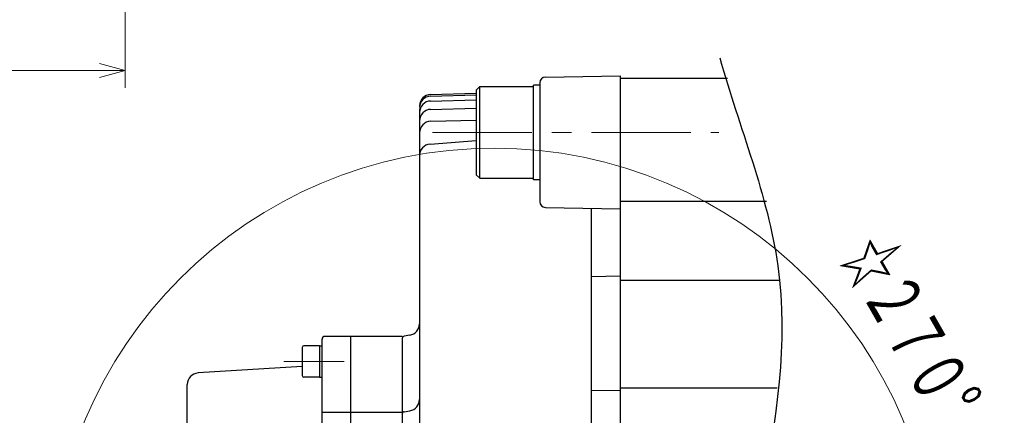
# Model space of a CAD drawing. Header units: millimetres. Extents: x 0 to 1300, y 0 to 891.
# Tile 32 of 124: x 501 to 673, y 316 to 385. Entities that reach past the tile are written whole.
import ezdxf

# ---------------------------------------------------------------- set-up
doc = ezdxf.new("R2010")
doc.units = ezdxf.units.MM
doc.header["$LTSCALE"] = 0.54643
doc.linetypes.add('CENTER', pattern=[50.8, 31.75, -6.35, 6.35, -6.35])
doc.layers.add('NoLayerName_001', color=7, linetype='Continuous')
doc.styles.get("Standard").update_dxf_attribs({"font": 'txt', "bigfont": 'extfont2'})
doc.dimstyles.get("Standard").update_dxf_attribs({"dimtxt": 2.5, "dimasz": 2.5, "dimexe": 1, "dimexo": 1, "dimtad": 1, "dimdec": 3, "dimzin": 0, "dimdsep": 46, "dimtxsty": 'Standard', "dimcen": 2.5, "dimadec": 3, "dimazin": 0, "dimtfac": 0.75, "dimtdec": 3, "dimtmove": 0, "dimatfit": 3, "dimfxl": 1, "dimarcsym": 0})

# ---------------------------------------------------------------- blocks, each defined once
blk = doc.blocks.new('_OPEN30')
at = {"color": 0, "linetype": 'ByBlock', "lineweight": -2}
for p, q in [((-1, 0.267949), (0, 0)), ((0, 0), (-1, -0.267949)), ((0, 0), (-1, 0))]:
    blk.add_line(p, q, dxfattribs=at)
blk = doc.blocks.new('*D144')
at = {"layer": 'Defpoints', "color": 0}
for p in [(347.03, 543.87), (519.53, 516.37), (347.03, 375.84)]:
    blk.add_point(p, dxfattribs=at)
at = {"layer": 'NoLayerName_001', "color": 0, "linetype": 'Continuous', "lineweight": 13}
for p, q in [((347.03, 540.87), (347.03, 372.84)), ((519.53, 513.37), (519.53, 372.84)), ((515.03, 375.84), (351.53, 375.84))]:
    blk.add_line(p, q, dxfattribs=at)
at = {"layer": 'NoLayerName_001', "color": 0, "lineweight": 13, "xscale": 4.5, "yscale": 4.5, "zscale": 4.5, "rotation": 180}
blk.add_blockref('_OPEN30', (347.03, 375.84), dxfattribs=at)
at = {"layer": 'NoLayerName_001', "color": 0, "lineweight": 13, "xscale": 4.5, "yscale": 4.5, "zscale": 4.5}
blk.add_blockref('_OPEN30', (519.53, 375.84), dxfattribs=at)
at = {"layer": 'NoLayerName_001', "color": 0, "lineweight": 13, "insert": (433.28, 385.14), "char_height": 10.5, "attachment_point": 5}
blk.add_mtext('\\W0.8000;１７３', dxfattribs=at)
blk = doc.blocks.new('DIM_0002')
at = {"color": 3, "linetype": 'Continuous', "lineweight": 13}
for points in [[(155.77, 84.88), (154.7, 80.35), (153.36, 84.81)], [(135.97, 80.35), (154.7, 80.35), (157.7, 80.35)], [(77.35, 49.79), (77.35, 3), (77.35, 0)], [(72.89, 4.34), (77.35, 3), (72.82, 1.93)]]:
    blk.add_lwpolyline(points, dxfattribs=at)
blk.add_arc((77.35, 80.35), 77.35, 0, 270, dxfattribs=at)
at = {"color": 3, "linetype": 'Continuous', "lineweight": 13, "width": 0.666667}
blk.add_text('☆２７０%%d', height=10.5, rotation=299.778, dxfattribs=at).set_placement((136.66, 138.48))

msp = doc.modelspace()

# ---------------------------------------------------------------- linework, layer by layer
at = {"layer": 'NoLayerName_001', "color": 7, "linetype": 'Continuous', "lineweight": 25}
for p, q in [((592.8394, 374.6948), (605.8569, 374.922)), ((605.8569, 374.922), (605.8569, 194.922)), ((580.7569, 372.4293), (581.3569, 373.0293)), ((581.3569, 357.0293), (581.3569, 373.0293)), ((581.3569, 373.0293), (590.7569, 373.0293)), ((590.7569, 356.7793), (590.7569, 373.2793)), ((591.8569, 373.2793), (590.7569, 373.2793)), ((591.8569, 373.6949), (591.8569, 352.9296)), ((624.618, 374.422), (605.8569, 374.422)), ((572.8045, 371.6588), (580.7569, 371.867)), ((572.8045, 371.3734), (580.7569, 371.5816)), ((580.7569, 372.4293), (580.7569, 357.6293)), ((572.8045, 370.5116), (580.7569, 370.7198)), ((570.8569, 369.1881), (570.8569, 306.1125)), ((572.8045, 369.0554), (580.7569, 369.2636)), ((572.8045, 366.973), (580.7569, 367.1812)), ((572.7049, 362.9833), (580.7569, 363.5972)), ((581.3569, 357.0293), (580.7569, 357.6293)), ((581.3569, 357.0293), (590.7569, 357.0293)), ((591.8569, 356.7793), (590.7569, 356.7793)), ((631.4042, 352.9762), (605.8569, 352.9762)), ((592.8394, 351.9297), (605.8569, 351.7025)), ((600.8569, 307.8032), (600.8569, 351.7898)), ((605.8569, 339.922), (600.8569, 339.8347)), ((633.6075, 339.172), (605.8569, 339.172)), ((553.8569, 313.8803), (553.8569, 328.922)), ((567.8569, 329.422), (554.3569, 329.422)), ((558.8569, 304.8251), (558.8569, 329.422)), ((567.8569, 329.0831), (567.8569, 306.041)), ((569.1857, 329.6434), (568.1911, 329.4777)), ((550.4069, 327.4903), (550.4069, 322.5903)), ((553.4069, 327.7903), (550.7069, 327.7903)), ((553.4069, 327.7903), (553.4069, 322.2903)), ((553.4069, 327.7903), (553.8569, 327.7903)), ((550.4069, 324.2018), (532.2295, 323.0415)), ((553.4069, 322.2903), (550.7069, 322.2903)), ((553.4069, 322.2903), (553.8569, 322.2903)), ((530.3569, 306.7866), (530.3569, 321.0456)), ((605.8569, 319.922), (600.8569, 320.0093)), ((633.2398, 320.422), (605.8569, 320.422)), ((553.8569, 316.2269), (567.8569, 316.2269)), ((568.1911, 316.2826), (569.1857, 316.4484))]:
    msp.add_line(p, q, dxfattribs=at)
at = {"layer": 'NoLayerName_001', "color": 4, "linetype": 'CENTER', "lineweight": 13}
for p, q in [((573.1069, 365.0293), (623.1069, 365.0293)), ((547.2004, 325.0403), (557.7272, 325.0403))]:
    msp.add_line(p, q, dxfattribs=at)
at = {"layer": 'NoLayerName_001', "color": 7, "linetype": 'Continuous', "lineweight": 25}
for centre, radius, start, end in [((592.8569, 373.6949), 1, 91, 180), ((572.8569, 369.6594), 2, 91.5, 180), ((572.8569, 369.3741), 2, 91.5, 180), ((572.8569, 368.5123), 2, 91.5, 180), ((572.8569, 367.0561), 2, 91.5, 180), ((572.8569, 364.9736), 2, 91.5, 180), ((572.8569, 360.9891), 2, 94.35946, 180), ((592.8569, 352.9296), 1, 180, 269), ((568.8569, 331.6162), 2, 279.462322, 360), ((554.3569, 328.922), 0.5, 90, 180), ((568.2569, 329.0831), 0.4, 99.462322, 180), ((550.7069, 327.4903), 0.3, 90, 180), ((532.3569, 321.0456), 2, 93.652223, 180), ((550.7069, 322.5903), 0.3, 180, 270), ((568.8569, 318.4212), 2, 279.462322, 360), ((568.2569, 315.8881), 0.4, 99.462322, 180)]:
    msp.add_arc(centre, radius, start, end, dxfattribs=at)
msp.add_open_spline([(623.2412, 378.0675), (626.617, 365.9645), (642.7162, 327.7279), (614.723, 264.1478), (631.5128, 215.0483), (635.1013, 192.7332)], degree=3, knots=[0, 0, 0, 0, 37.69477657, 120.27029154, 188.07584821, 188.07584821, 188.07584821, 188.07584821], dxfattribs=at)

# ---------------------------------------------------------------- block references
at = {"layer": 'NoLayerName_001', "color": 3, "linetype": 'Continuous', "lineweight": 13}
msp.add_blockref('DIM_0002', (506.5085, 204.5736), dxfattribs=at)

# ---------------------------------------------------------------- dimensions: what is measured, and where the dimension line sits
dim = msp.add_linear_dim(base=(347.0345, 375.8435), p1=(519.5345, 516.3696), p2=(347.0345, 543.8696), angle=180, text='\\W0.8000;１７３', dimstyle='Standard', override={"dimtxt": 10.5, "dimasz": 4.5, "dimexe": 3, "dimexo": 3, "dimgap": 3, "dimzin": 8, "dimblk": 'OPEN30', "dimclrd": 0, "dimclre": 0, "dimclrt": 0, "dimtp": 0, "dimtm": 0, "dimlwd": 13, "dimlwe": 13}, dxfattribs=at)
dim.commit()
dim.dimension.update_dxf_attribs({"geometry": '*D144', "text_midpoint": (433.2845, 375.8435), "dimtype": 160})

doc.saveas('drawing.dxf')
